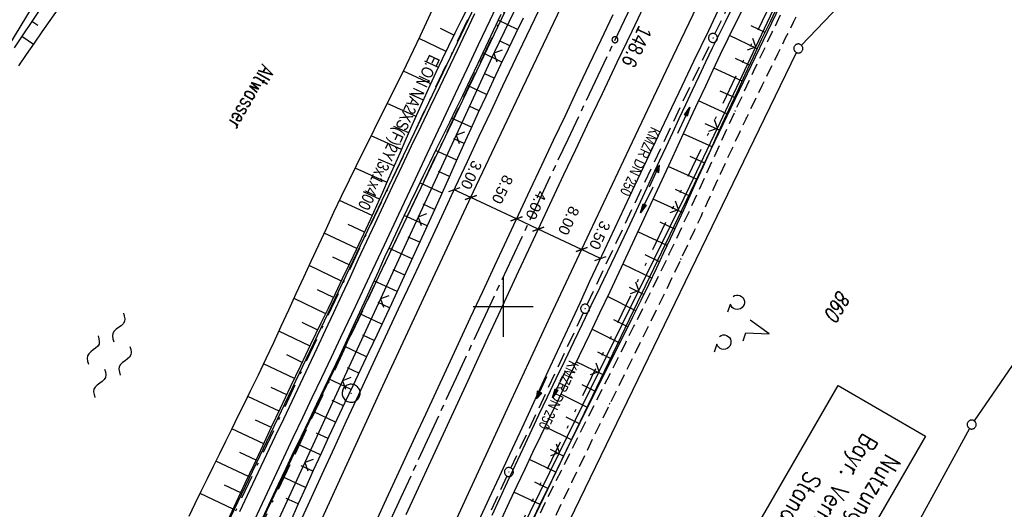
# Model space of a CAD drawing. Extents: x 512293 to 513004, y 476235 to 477180.
# Tile 3 of 25: x 512419 to 512583, y 476366 to 476448. Entities that reach past the tile are written whole.
import ezdxf
from ezdxf.enums import TextEntityAlignment as Align

# ---------------------------------------------------------------- set-up
doc = ezdxf.new("R2010")
doc.units = 0
doc.header["$LTSCALE"] = 10
doc.header["$MEASUREMENT"] = 0
for name, pattern in [('ACAD_ISO16W100', [73, 15, -6.5, 15, -6.5, 15, -7, 1, -7]), ('ACHSE', [5.5, 4, -0.5, 0.5, -0.5]), ('AUSGEZOGEN', [0]), ('LT00', [0]), ('LT08', [0.42, 0.2, -0.1, 0.02, -0.1]), ('LT09', [0.54, 0.2, -0.1, 0.02, -0.1, 0.02, -0.1]), ('LT11', [0.3, 0.2, -0.1]), ('STRICHLINIE2', [0.375, 0.25, -0.125])]:
    doc.linetypes.add(name, pattern=pattern)
doc.layers.get('0').update_dxf_attribs({"linetype": 'LT00'})
for name, color, linetype in [('--WASSER_NUTZUNG', 180, 'Continuous'), ('-AX-020', 250, 'ACHSE'), ('-Halt-Pfeil', 4, 'LT00'), ('-Haltung', 182, 'STRICHLINIE2'), ('-Haltungsbeschriftung', 182, 'LT00'), ('-ST-20-1', 250, 'LT00'), ('BAB-KABEL', 220, 'ACAD_ISO16W100'), ('BEMAßUNG', 255, 'Continuous'), ('DFK_AB_L', 21, 'LT00'), ('DFK_BES-NAME', 255, 'LT00'), ('DFK_FLUR_NR', 250, 'LT00'), ('DFK_GZPKT', 250, 'LT00'), ('DFK_KATASTER', 250, 'LT00'), ('DFK_NUTZUNG', 250, 'LT00'), ('DFK_STAND', 22, 'LT00'), ('GEMARKUNGSGRENZE', 3, 'LT09'), ('PFEIL', 140, 'AUSGEZOGEN'), ('STROM_TEXT', 80, 'Continuous'), ('STROM_UNTER', 80, 'LT08'), ('V88_AFBR_BAB', 250, 'LT00'), ('V88_BOESCH', 250, 'LT00'), ('V88_BOSCHUNG', 250, 'LT00'), ('V88_FELDWEG', 250, 'LT11'), ('V88_GRABEN', 250, 'LT00'), ('V88_KA_PRUF', 182, 'LT00'), ('V88_LD_MARK', 250, 'LT00'), ('V88_PKT_AU', 211, 'LT00'), ('V88_RASTER', 250, 'LT00'), ('V88_ZAUN', 40, 'LT00')]:
    doc.layers.add(name, color=color, linetype=linetype)
doc.styles.add('Arial', font='ARIAL.TTF')
doc.styles.add('Beschrift', font='ARIAL.TTF')
doc.styles.add('Haltungsbeschriftung', font='ARIAL.TTF', dxfattribs={"width": 0.75})
doc.styles.get("Standard").update_dxf_attribs({"font": 'romans.shx'})
doc.styles.add('Versorgungsltg', font='ARIAL.TTF', dxfattribs={"width": 0.8, "height": 2})

# ---------------------------------------------------------------- blocks, each defined once
blk = doc.blocks.new('SYMB7010')
at = {"color": 0, "linetype": 'ByBlock'}
for points in [[(-0.031408, 0.499213), (-0.093728, 0.49134), (-0.15457, 0.475719), (-0.212975, 0.452595), (-0.268021, 0.422333), (-0.31884, 0.385411), (-0.36463, 0.342411), (-0.40467, 0.29401), (-0.438329, 0.240973), (-0.465074, 0.184136), (-0.484486, 0.124395), (-0.496256, 0.062692), (-0.5002, 0)], [(-0.5002, 0), (-0.496256, -0.062692), (-0.484486, -0.124395), (-0.465075, -0.184136), (-0.438329, -0.240973), (-0.404671, -0.29401), (-0.36463, -0.342411), (-0.31884, -0.385411), (-0.268021, -0.422333), (-0.212975, -0.452595), (-0.154571, -0.475719), (-0.093728, -0.49134), (-0.031408, -0.499213), (0.031408, -0.499213)], [(0.5002, 0), (0.496256, 0.062692), (0.484485, 0.124395), (0.465074, 0.184136), (0.438329, 0.240973), (0.40467, 0.29401), (0.36463, 0.342411), (0.31884, 0.385411), (0.268021, 0.422333), (0.212975, 0.452595), (0.15457, 0.475719), (0.093728, 0.49134), (0.031408, 0.499213), (-0.031408, 0.499213)], [(0.031408, -0.499213), (0.093728, -0.491341), (0.15457, -0.475719), (0.212975, -0.452595), (0.268021, -0.422333), (0.31884, -0.385411), (0.36463, -0.342411), (0.404671, -0.294011), (0.438329, -0.240974), (0.465075, -0.184136), (0.484486, -0.124395), (0.496256, -0.062692), (0.500201, 0)]]:
    blk.add_lwpolyline(points, dxfattribs=at)
blk = doc.blocks.new('SYMB7250')
at = {"color": 0, "linetype": 'ByBlock'}
for points in [[(-0.25, 0.28), (-0.208333, 0.308889), (-0.166667, 0.331111), (-0.125, 0.34), (-0.083333, 0.331111), (-0.041667, 0.308889), (0, 0.28)], [(0, 0.28), (0.041667, 0.251111), (0.083333, 0.228889), (0.125, 0.22), (0.166667, 0.228889), (0.208333, 0.251111), (0.25, 0.28)], [(-0.74, 0), (-0.698333, 0.028889), (-0.656667, 0.051111), (-0.615, 0.06), (-0.573333, 0.051111), (-0.531667, 0.028889), (-0.49, 0)], [(-0.49, 0), (-0.448333, -0.028889), (-0.406667, -0.051111), (-0.365, -0.06), (-0.323333, -0.051111), (-0.281667, -0.028889), (-0.24, 0)], [(0.24, 0), (0.281667, 0.028889), (0.323333, 0.051111), (0.365, 0.06), (0.406667, 0.051111), (0.448333, 0.028889), (0.49, 0)], [(0.49, 0), (0.531667, -0.028889), (0.573333, -0.051111), (0.615, -0.06), (0.656667, -0.051111), (0.698333, -0.028889), (0.74, 0)], [(-0.25, -0.28), (-0.208333, -0.251111), (-0.166667, -0.228889), (-0.125, -0.22), (-0.083333, -0.228889), (-0.041667, -0.251111), (0, -0.28)], [(0, -0.28), (0.041667, -0.308889), (0.083333, -0.331111), (0.125, -0.34), (0.166667, -0.331111), (0.208333, -0.308889), (0.25, -0.28)]]:
    blk.add_lwpolyline(points, dxfattribs=at)
blk = doc.blocks.new('SYMB0002')
at = {"color": 0, "linetype": 'ByBlock'}
for points in [[(-0.031395, 0.499013), (-0.093691, 0.491144), (-0.154509, 0.475528), (-0.21289, 0.452414), (-0.267913, 0.422164), (-0.318712, 0.385257), (-0.364484, 0.342274), (-0.404509, 0.293893), (-0.438154, 0.240877), (-0.464888, 0.184062), (-0.484292, 0.124345), (-0.496058, 0.062667), (-0.5, 0)], [(-0.5, 0), (-0.496058, -0.062667), (-0.484292, -0.124345), (-0.464888, -0.184062), (-0.438154, -0.240877), (-0.404509, -0.293893), (-0.364485, -0.342274), (-0.318712, -0.385257), (-0.267914, -0.422164), (-0.21289, -0.452414), (-0.154509, -0.475529), (-0.093691, -0.491144), (-0.031395, -0.499014), (0.031395, -0.499014)], [(0.5, 0), (0.496057, 0.062667), (0.484292, 0.124345), (0.464888, 0.184062), (0.438153, 0.240877), (0.404509, 0.293893), (0.364484, 0.342274), (0.318712, 0.385257), (0.267913, 0.422164), (0.21289, 0.452414), (0.154509, 0.475528), (0.093691, 0.491144), (0.031395, 0.499013), (-0.031395, 0.499013)], [(0.031395, -0.499014), (0.093691, -0.491144), (0.154509, -0.475529), (0.21289, -0.452414), (0.267914, -0.422164), (0.318712, -0.385257), (0.364485, -0.342274), (0.404509, -0.293893), (0.438154, -0.240877), (0.464889, -0.184062), (0.484292, -0.124345), (0.496058, -0.062667), (0.5, 0)]]:
    blk.add_lwpolyline(points, dxfattribs=at)
blk = doc.blocks.new('SYMB0011')
at = {"color": 0, "linetype": 'ByBlock'}
for p, q in [((0.5, 0), (-0.5, 0)), ((0, 0.5), (0, -0.5))]:
    blk.add_line(p, q, dxfattribs=at)
blk = doc.blocks.new('SYMB0003')
at = {"color": 0, "linetype": 'ByBlock'}
for p, q in [((-0.015712, 0), (0.010166, 0.012015)), ((0, -0.021257), (-0.015712, 0)), ((0.010166, 0.012015), (0, -0.021257))]:
    blk.add_line(p, q, dxfattribs=at)
for points in [[(-0.031395, 0.499013), (-0.093691, 0.491144), (-0.154509, 0.475528), (-0.21289, 0.452414), (-0.267913, 0.422164), (-0.318712, 0.385257), (-0.364484, 0.342274), (-0.404509, 0.293893), (-0.438154, 0.240877), (-0.464888, 0.184062), (-0.484292, 0.124345), (-0.496058, 0.062667), (-0.5, 0)], [(-0.5, 0), (-0.496058, -0.062667), (-0.484292, -0.124345), (-0.464888, -0.184062), (-0.438154, -0.240877), (-0.404509, -0.293893), (-0.364485, -0.342274), (-0.318712, -0.385257), (-0.267914, -0.422164), (-0.21289, -0.452414), (-0.154509, -0.475529), (-0.093691, -0.491144), (-0.031395, -0.499014), (0.031395, -0.499014)], [(0.5, 0), (0.496057, 0.062667), (0.484292, 0.124345), (0.464888, 0.184062), (0.438153, 0.240877), (0.404509, 0.293893), (0.364484, 0.342274), (0.318712, 0.385257), (0.267913, 0.422164), (0.21289, 0.452414), (0.154509, 0.475528), (0.093691, 0.491144), (0.031395, 0.499013), (-0.031395, 0.499013)], [(0.031395, -0.499014), (0.093691, -0.491144), (0.154509, -0.475529), (0.21289, -0.452414), (0.267914, -0.422164), (0.318712, -0.385257), (0.364485, -0.342274), (0.404509, -0.293893), (0.438154, -0.240877), (0.464889, -0.184062), (0.484292, -0.124345), (0.496058, -0.062667), (0.5, 0)]]:
    blk.add_lwpolyline(points, dxfattribs=at)
blk = doc.blocks.new('SYMB0024')
at = {"color": 0, "linetype": 'ByBlock'}
for p, q in [((-0.5, 0.5), (0, 0)), ((0, 0), (0.5, 0.5))]:
    blk.add_line(p, q, dxfattribs=at)
blk = doc.blocks.new('_Oblique')
at = {"color": 0, "linetype": 'ByBlock', "lineweight": -2}
blk.add_line((-0.5, -0.5), (0.5, 0.5), dxfattribs=at)
blk = doc.blocks.new('Pfreil3')
at = {"layer": 'PFEIL'}
blk.add_hatch(color=256, dxfattribs=at).paths.add_polyline_path([(-1.55, 0.27), (-1.55, -0.27), (0, 0)])
for p, q in [((-1.55, 0), (-4.83, 0)), ((-1.55, -0.27), (-1.55, 0.27)), ((-1.55, 0.27), (0, 0)), ((0, 0), (-1.55, -0.27))]:
    blk.add_line(p, q, dxfattribs=at)
blk = doc.blocks.new('SYMB7201')
at = {"color": 0, "linetype": 'ByBlock'}
for p, q in [((0, 0.385), (-0.11, 0.015)), ((-0.255, -0.385), (-0.115, -0.385)), ((0.445, -0.385), (0.585, -0.385))]:
    blk.add_line(p, q, dxfattribs=at)
for points in [[(0.25, 0.015), (0.11, 0.015), (0, 0.385)], [(-0.393816, -0.383308), (-0.416239, -0.362945), (-0.432849, -0.337617), (-0.442589, -0.308936), (-0.444836, -0.27873), (-0.439449, -0.248923), (-0.426769, -0.221415), (-0.407606, -0.197958), (-0.38318, -0.180047), (-0.355047, -0.168823), (-0.325, -0.165), (-0.294953, -0.168823), (-0.26682, -0.180047), (-0.242394, -0.197959), (-0.223231, -0.221415), (-0.210551, -0.248923), (-0.205164, -0.27873), (-0.207411, -0.308936), (-0.21715, -0.337617), (-0.233761, -0.362945), (-0.256184, -0.383308)], [(0.306185, -0.383308), (0.283761, -0.362945), (0.267151, -0.337617), (0.257411, -0.308936), (0.255164, -0.27873), (0.260552, -0.248923), (0.273231, -0.221415), (0.292394, -0.197958), (0.31682, -0.180047), (0.344953, -0.168823), (0.375, -0.165), (0.405047, -0.168823), (0.43318, -0.180047), (0.457606, -0.197959), (0.476769, -0.221415), (0.489449, -0.248923), (0.494836, -0.27873), (0.492589, -0.308936), (0.48285, -0.337617), (0.466239, -0.362945), (0.443816, -0.383308)]]:
    blk.add_lwpolyline(points, dxfattribs=at)
blk = doc.blocks.new('SYMB0070')
at = {"color": 0, "linetype": 'ByBlock'}
for p, q in [((-0.5, 0), (0.2, 0)), ((0.5, 0), (0.2, 0.1)), ((0.2, 0.1), (0.2, 0)), ((0.468, 0), (0.21, 0.086)), ((0.21, 0.086), (0.21, -0.086)), ((0.21, -0.086), (0.468, 0)), ((0.22, -0.072), (0.437, 0)), ((0.23, -0.058), (0.405, 0)), ((0.24, -0.045), (0.374, 0)), ((0.342, 0), (0.25, 0.031)), ((0.25, 0.031), (0.25, -0.031)), ((0.25, -0.031), (0.342, 0)), ((0.26, -0.017), (0.31, 0)), ((0.27, -0.003), (0.279, 0))]:
    blk.add_line(p, q, dxfattribs=at)
for points in [[(0.2, 0), (0.2, -0.1), (0.5, 0)], [(0.437, 0), (0.22, 0.072), (0.22, -0.072)], [(0.405, 0), (0.23, 0.058), (0.23, -0.058)], [(0.374, 0), (0.24, 0.045), (0.24, -0.045)], [(0.31, 0), (0.26, 0.017), (0.26, -0.017)], [(0.279, 0), (0.27, 0.003), (0.27, -0.003)]]:
    blk.add_lwpolyline(points, dxfattribs=at)

msp = doc.modelspace()

# ---------------------------------------------------------------- linework, layer by layer
at = {"layer": '-AX-020', "ltscale": 0.2, "flags": 128}
msp.add_lwpolyline([(512885.85, 477104.51), (512876.28, 477089.44), (512864.58, 477070.92), (512852.94, 477052.36), (512841.35, 477033.77), (512829.82, 477015.15), (512818.35, 476996.49), (512806.94, 476977.79), (512795.6, 476959.05), (512789.64, 476949.14), (512778.41, 476930.34), (512767.24, 476911.5), (512756.13, 476892.61), (512745.1, 476873.69), (512734.14, 476854.72), (512723.25, 476835.72), (512712.42, 476816.68), (512701.67, 476797.59), (512690.98, 476778.47), (512680.37, 476759.31), (512669.82, 476740.11), (512659.35, 476720.87), (512648.95, 476701.6), (512638.61, 476682.28), (512628.35, 476662.93), (512618.16, 476643.54), (512608.04, 476624.11), (512597.99, 476604.65), (512588.01, 476585.15), (512578.1, 476565.61), (512568.26, 476546.04), (512558.5, 476526.43), (512548.8, 476506.79), (512539.18, 476487.11), (512529.63, 476467.4), (512520.15, 476447.65), (512510.75, 476427.87), (512501.42, 476408.05), (512492.16, 476388.2), (512482.97, 476368.31), (512473.85, 476348.4), (512464.81, 476328.44), (512455.84, 476308.46), (512447.42, 476289.52)], dxfattribs=at)
at = {"layer": '-Haltung'}
for p, q in [((512535.27, 476445.41), (512556.11, 476488.54)), ((512513.97, 476400.39), (512534.62, 476444.06)), ((512513.33, 476399.03), (512501.27, 476373.22)), ((512500.63, 476371.86), (512488.74, 476346.09))]:
    msp.add_line(p, q, dxfattribs=at)
at = {"layer": 'BAB-KABEL', "ltscale": 0.03, "flags": 128}
msp.add_lwpolyline([(512866.07, 477115.94), (512858.34, 477103.22), (512837.39, 477068.95), (512811.45, 477026.06), (512784.2, 476983.9), (512756.65, 476941.56), (512731.12, 476898.63), (512706.39, 476854.96), (512681.95, 476811.1), (512658.87, 476770.39), (512633.74, 476723.05), (512609.82, 476678.97), (512586.03, 476634.72), (512574.46, 476609.04), (512565.77, 476584.24), (512545.21, 476542.92), (512523.45, 476497.74), (512501.77, 476452.47), (512480.25, 476407.17), (512458.85, 476361.79), (512438.56, 476315.94), (512431.02, 476299)], dxfattribs=at)
at = {"layer": 'BEMAßUNG'}
for p, q in [((512494.62, 476418.2), (512491.85, 476419.5)), ((512502.21, 476414.64), (512494.62, 476418.2)), ((512505.85, 476412.94), (512502.21, 476414.64)), ((512513.06, 476409.56), (512505.85, 476412.94)), ((512516.21, 476408.08), (512513.06, 476409.56))]:
    msp.add_line(p, q, dxfattribs=at)
at = {"layer": 'DFK_AB_L'}
for p, q in [((512457.77, 476360.02), (512566.35, 476587.41)), ((512547.91, 476453.99), (512494.27, 476342.31))]:
    msp.add_line(p, q, dxfattribs=at)
at = {"layer": 'DFK_KATASTER'}
for p, q in [((512562.51, 476590.59), (512453.29, 476362.28)), ((512403.59, 476420.31), (512466.26, 476523.12)), ((512549.67, 476443.53), (512581.94, 476477.21)), ((512499.49, 476340.64), (512548.82, 476442.32)), ((512615.59, 476435.25), (512578.43, 476381.06)), ((512577.65, 476379.78), (512568.44, 476362.92))]:
    msp.add_line(p, q, dxfattribs=at)
at = {"layer": 'DFK_STAND'}
msp.add_lwpolyline([(512570.34, 476378.5), (512541.81, 476329.15), (512527.26, 476337.57), (512555.78, 476386.91)], close=True, dxfattribs=at)
at = {"layer": 'GEMARKUNGSGRENZE', "ltscale": 2.5, "flags": 128}
msp.add_lwpolyline([(512662.88, 477019.06), (512665.36, 477019.76), (512738.72, 477049.3), (512738.99, 477019.09), (512739.25, 476992.81), (512744.89, 476991.76), (512768.61, 476987.28), (512769.09, 476987.32), (512777.28, 476981.67), (512787, 476972.86), (512793.07, 476957.98), (512807.53, 476945.1), (512822.53, 476938.93), (512824.4, 476934.3), (512796.55, 476911.86), (512790.14, 476900.65), (512672.43, 476693.04), (512634.03, 476627.67), (512582.48, 476535.09), (512548.41, 476458.95), (512546.86, 476455.29), (512492.58, 476342.25), (512465.66, 476278.97)], dxfattribs=at)
at = {"layer": 'STROM_UNTER', "ltscale": 2, "flags": 128}
msp.add_lwpolyline([(512436.51, 476627.45), (512437.57, 476627.07), (512462.36, 476621.64), (512488.4, 476620.06), (512514.96, 476619.69), (512531.49, 476614.93), (512555.83, 476596.38), (512560.2, 476594.1), (512561.73, 476591.71), (512561.73, 476589.65), (512557.8, 476581.04), (512551.5, 476566.63), (512527.76, 476517.36), (512511.67, 476485.04), (512454.05, 476363.14), (512441.89, 476337.52), (512425.95, 476301.93)], dxfattribs=at)
at = {"layer": 'V88_AFBR_BAB'}
for points in [[(512458.66, 476364.62), (512460.35, 476368.28), (512461.91, 476371.62), (512463.48, 476374.96), (512465.05, 476378.3), (512466.63, 476381.63), (512468.22, 476384.96), (512469.8, 476388.29), (512471.39, 476391.62), (512472.97, 476394.95), (512475.4, 476400.07), (512477.82, 476405.19), (512480.24, 476410.32), (512482.65, 476415.45), (512485.01, 476420.46), (512487.37, 476425.48), (512489.73, 476430.5), (512492.09, 476435.52), (512493.99, 476439.58), (512495.9, 476443.64), (512497.81, 476447.7), (512499.73, 476451.75)], [(512483.84, 476365.47), (512485.56, 476369.19), (512487.28, 476372.91), (512489, 476376.62), (512490.72, 476380.34), (512492.45, 476384.05), (512494.17, 476387.77), (512495.85, 476391.4), (512497.53, 476395.03), (512499.21, 476398.66), (512500.89, 476402.28), (512502.57, 476405.91), (512504.26, 476409.54), (512506.21, 476413.7), (512508.17, 476417.86), (512510.13, 476422.02), (512512.09, 476426.17), (512514.06, 476430.33), (512516.53, 476435.52), (512519, 476440.7), (512521.47, 476445.89), (512523.95, 476451.07)], [(512465.21, 476362.02), (512467.53, 476367.1), (512469.86, 476372.17), (512471.9, 476376.6), (512473.94, 476381.03), (512475.99, 476385.45), (512478.04, 476389.88), (512480.1, 476394.3), (512482.6, 476399.67), (512485.1, 476405.04), (512487.61, 476410.41), (512490.11, 476415.78), (512492.08, 476419.99), (512494.05, 476424.19), (512496.01, 476428.39), (512497.99, 476432.59), (512499.96, 476436.79), (512503.26, 476443.75), (512506.58, 476450.71)], [(512536.16, 476450.09), (512534.17, 476445.94), (512531.71, 476440.81), (512529.26, 476435.68), (512526.82, 476430.55), (512524.38, 476425.42), (512521.87, 476420.12), (512519.37, 476414.82), (512516.88, 476409.52), (512514.4, 476404.21), (512512.74, 476400.65), (512511.09, 476397.09), (512509.43, 476393.53), (512507.78, 476389.96), (512506.13, 476386.4), (512504.48, 476382.83), (512502.76, 476379.14), (512501.05, 476375.45), (512499.33, 476371.76), (512497.62, 476368.06), (512495.91, 476364.37)], [(512495.25, 476448.74), (512492.34, 476442.67), (512489.43, 476436.6), (512487.85, 476433.31), (512486.27, 476430.01), (512484.7, 476426.72), (512483.13, 476423.42), (512481.57, 476420.12), (512480.02, 476416.82), (512478.63, 476413.85), (512477.26, 476410.89), (512475.88, 476407.92), (512474.51, 476404.95), (512473.14, 476401.99), (512471.76, 476399.02), (512470.38, 476396.06), (512468.99, 476393.11), (512467.6, 476390.17), (512466.2, 476387.23), (512464.8, 476384.29), (512463.4, 476381.35), (512462, 476378.42), (512460.6, 476375.48), (512459.2, 476372.54), (512457.81, 476369.59), (512456.1, 476365.91)], [(512518.26, 476448.57), (512516.27, 476444.38), (512514.28, 476440.19), (512512.29, 476436), (512510.31, 476431.81), (512508.35, 476427.68), (512506.4, 476423.54), (512504.45, 476419.41), (512502.51, 476415.27), (512500.57, 476411.13), (512498.55, 476406.82), (512496.54, 476402.5), (512494.53, 476398.19), (512492.52, 476393.87), (512490.52, 476389.55), (512488.79, 476385.84), (512487.07, 476382.13), (512485.34, 476378.43), (512483.63, 476374.72), (512481.91, 476371), (512480.2, 476367.29), (512478.54, 476363.64)]]:
    msp.add_lwpolyline(points, dxfattribs=at)
at = {"layer": 'V88_BOESCH'}
for points in [[(512422.97, 476449.66), (512421.5, 476447.48), (512420.03, 476445.29), (512418.57, 476443.1)], [(512425.87, 476449.52), (512424.54, 476447.64), (512423.21, 476445.76), (512421.9, 476443.88), (512420.59, 476441.98), (512419.31, 476440.08)], [(512447.73, 476365.18), (512448.72, 476367.28), (512449.73, 476369.37), (512450.75, 476371.46), (512451.77, 476373.54), (512452.8, 476375.62), (512453.83, 476377.7), (512454.87, 476379.78), (512455.9, 476381.86), (512456.92, 476383.94), (512457.94, 476386.03), (512459.24, 476388.71), (512460.52, 476391.41), (512461.79, 476394.11), (512463.05, 476396.81), (512464.3, 476399.51), (512465.55, 476402.22), (512466.8, 476404.93), (512468.04, 476407.64), (512469.3, 476410.34), (512470.56, 476413.05), (512471.82, 476415.74), (512473.1, 476418.44), (512474.4, 476421.12), (512475.57, 476423.53), (512476.76, 476425.93), (512477.95, 476428.32), (512479.15, 476430.72), (512480.34, 476433.11), (512481.54, 476435.5), (512482.73, 476437.9), (512483.91, 476440.3), (512485.07, 476442.71), (512486.22, 476445.13), (512487.24, 476447.31), (512488.25, 476449.49)], [(512454.15, 476364.47), (512455.61, 476367.58), (512457.07, 476370.7), (512458.53, 476373.81), (512459.99, 476376.92), (512461.45, 476380.04), (512462.92, 476383.15), (512464.6, 476386.7), (512466.3, 476390.25), (512468, 476393.79), (512469.71, 476397.33), (512470.9, 476399.8), (512472.09, 476402.26), (512473.27, 476404.73), (512474.46, 476407.2), (512475.63, 476409.67), (512476.79, 476412.15), (512477.94, 476414.63), (512478.94, 476416.85), (512479.94, 476419.07), (512480.93, 476421.3), (512481.91, 476423.52), (512482.89, 476425.75), (512483.87, 476427.98), (512484.85, 476430.21), (512485.84, 476432.43), (512486.84, 476434.65), (512487.85, 476436.87), (512488.87, 476439.08), (512489.91, 476441.28), (512490.95, 476443.43), (512492.01, 476445.58), (512493.07, 476447.72), (512494.15, 476449.86)], [(512504.2, 476363.11), (512506.07, 476366.98), (512508.31, 476371.6), (512510.56, 476376.2), (512512.84, 476380.8), (512515.12, 476385.39), (512516.43, 476388.01), (512517.74, 476390.63), (512519.06, 476393.25), (512520.37, 476395.87), (512521.67, 476398.49), (512522.96, 476401.12), (512524.25, 476403.75), (512525.52, 476406.39), (512526.77, 476409.03), (512527.88, 476411.4), (512528.97, 476413.77), (512530.06, 476416.14), (512531.13, 476418.52), (512532.21, 476420.9), (512533.28, 476423.28), (512534.35, 476425.66), (512535.42, 476428.05), (512536.49, 476430.42), (512537.58, 476432.8), (512538.94, 476435.75), (512540.31, 476438.69), (512541.7, 476441.63), (512543.09, 476444.57), (512544.49, 476447.5), (512545.9, 476450.43)], [(512499.6, 476448.62), (512498.34, 476445.91), (512497.07, 476443.21), (512495.79, 476440.51), (512494.51, 476437.81), (512493.21, 476435.11), (512492.13, 476432.89), (512491.05, 476430.67), (512489.95, 476428.45), (512488.86, 476426.23), (512487.77, 476424.01), (512486.68, 476421.79), (512485.6, 476419.57), (512484.52, 476417.34), (512483.46, 476415.11), (512482.39, 476412.83), (512481.33, 476410.55), (512480.27, 476408.26), (512479.23, 476405.96), (512478.18, 476403.67), (512477.14, 476401.37), (512476.09, 476399.08), (512475.04, 476396.79), (512473.99, 476394.5), (512472.73, 476391.82), (512471.47, 476389.14), (512470.19, 476386.47), (512468.91, 476383.8), (512467.63, 476381.13), (512466.35, 476378.46), (512465.06, 476375.79), (512463.79, 476373.12), (512462.52, 476370.44), (512461.26, 476367.76), (512459.91, 476364.86)], [(512503.32, 476448.03), (512502.07, 476445.45), (512500.82, 476442.87), (512499.58, 476440.28), (512498.35, 476437.69), (512497.1, 476435.02), (512495.86, 476432.33), (512494.64, 476429.64), (512493.42, 476426.95), (512492.2, 476424.26), (512490.99, 476421.56), (512489.78, 476418.87), (512488.57, 476416.17), (512486.2, 476410.95), (512483.81, 476405.73), (512481.4, 476400.53), (512478.97, 476395.33), (512477.64, 476392.52), (512476.31, 476389.71), (512474.98, 476386.9), (512473.65, 476384.09), (512472.32, 476381.27), (512471, 476378.46), (512469.69, 476375.64), (512468.39, 476372.81), (512467.12, 476370.03), (512465.86, 476367.24), (512464.62, 476364.44)]]:
    msp.add_lwpolyline(points, dxfattribs=at)
at = {"layer": 'V88_BOSCHUNG'}
for p, q in [((512502.4, 476446.13), (512499.18, 476447.71)), ((512421.53, 476447.52), (512422.52, 476446.85)), ((512491.81, 476445.18), (512489.55, 476446.29)), ((512543.6, 476445.64), (512541.31, 476446.74)), ((512419.85, 476445.03), (512421.8, 476443.73)), ((512490.5, 476442.5), (512486, 476444.66)), ((512542.32, 476442.94), (512537.69, 476445.14)), ((512501.09, 476443.44), (512499.5, 476444.21)), ((512499.8, 476440.74), (512496.62, 476442.26)), ((512541.04, 476440.24), (512538.71, 476441.34)), ((512489.22, 476439.81), (512486.96, 476440.88)), ((512539.77, 476437.53), (512535.08, 476439.72)), ((512487.96, 476437.11), (512483.38, 476439.23)), ((512498.52, 476438.04), (512496.93, 476438.79)), ((512497.25, 476435.33), (512494.04, 476436.83)), ((512486.72, 476434.4), (512484.38, 476435.46)), ((512538.51, 476434.82), (512536.15, 476435.91)), ((512485.5, 476431.67), (512480.7, 476433.82)), ((512495.99, 476432.61), (512494.36, 476433.37)), ((512537.26, 476432.11), (512532.52, 476434.27)), ((512494.75, 476429.89), (512491.41, 476431.41)), ((512484.29, 476428.94), (512481.82, 476430.03)), ((512536.02, 476429.38), (512533.64, 476430.46)), ((512483.08, 476426.19), (512478.01, 476428.44)), ((512493.51, 476427.16), (512491.8, 476427.94)), ((512534.79, 476426.65), (512530, 476428.81)), ((512492.28, 476424.43), (512488.76, 476426.03)), ((512533.56, 476423.91), (512531.15, 476425)), ((512480.66, 476420.69), (512475.35, 476423.07)), ((512481.87, 476423.45), (512479.27, 476424.6)), ((512532.33, 476421.18), (512527.49, 476423.36)), ((512491.05, 476421.69), (512489.24, 476422.51)), ((512489.82, 476418.95), (512486.12, 476420.64)), ((512479.43, 476417.94), (512476.74, 476419.16)), ((512531.1, 476418.44), (512528.67, 476419.54)), ((512478.19, 476415.2), (512472.74, 476417.68)), ((512488.59, 476416.22), (512486.7, 476417.08)), ((512529.86, 476415.7), (512524.98, 476417.92)), ((512487.35, 476413.49), (512483.52, 476415.23)), ((512476.93, 476412.45), (512474.2, 476413.72)), ((512528.6, 476412.96), (512526.16, 476414.09)), ((512475.65, 476409.73), (512470.2, 476412.28)), ((512486.11, 476410.75), (512484.17, 476411.63)), ((512527.33, 476410.22), (512522.45, 476412.51)), ((512474.36, 476407), (512471.65, 476408.29)), ((512484.86, 476408.03), (512480.98, 476409.79)), ((512526.05, 476407.5), (512523.62, 476408.65)), ((512473.06, 476404.28), (512467.69, 476406.87)), ((512524.74, 476404.77), (512519.91, 476407.11)), ((512483.61, 476405.3), (512481.67, 476406.18)), ((512482.35, 476402.57), (512478.49, 476404.34)), ((512471.75, 476401.57), (512469.09, 476402.86)), ((512522.1, 476399.36), (512517.36, 476401.71)), ((512523.43, 476402.07), (512521.03, 476403.24)), ((512470.45, 476398.87), (512465.18, 476401.43)), ((512481.08, 476399.84), (512479.17, 476400.73)), ((512479.8, 476397.11), (512476.01, 476398.9)), ((512469.14, 476396.16), (512466.53, 476397.43)), ((512520.77, 476396.68), (512518.42, 476397.84)), ((512467.85, 476393.47), (512462.66, 476395.97)), ((512478.53, 476394.4), (512476.64, 476395.29)), ((512519.43, 476393.99), (512514.77, 476396.29)), ((512466.55, 476390.78), (512463.97, 476392.01)), ((512477.25, 476391.69), (512473.5, 476393.45)), ((512518.09, 476391.31), (512515.78, 476392.45)), ((512465.26, 476388.08), (512460.1, 476390.52)), ((512516.74, 476388.63), (512512.18, 476390.88)), ((512475.96, 476388.97), (512474.09, 476389.86)), ((512474.68, 476386.26), (512470.94, 476388.03)), ((512515.4, 476385.94), (512513.14, 476387.06)), ((512463.97, 476385.37), (512461.39, 476386.59)), ((512514.06, 476383.26), (512509.58, 476385.47)), ((512462.69, 476382.66), (512457.5, 476385.11)), ((512473.39, 476383.55), (512471.52, 476384.44)), ((512472.11, 476380.84), (512468.34, 476382.61)), ((512461.41, 476379.95), (512458.79, 476381.18)), ((512512.72, 476380.57), (512510.5, 476381.67)), ((512460.13, 476377.23), (512454.84, 476379.73)), ((512470.85, 476378.13), (512468.94, 476379.02)), ((512511.39, 476377.88), (512506.98, 476380.06)), ((512469.58, 476375.42), (512465.74, 476377.19)), ((512458.86, 476374.51), (512456.18, 476375.78)), ((512510.07, 476375.19), (512507.88, 476376.28)), ((512457.59, 476371.8), (512452.17, 476374.36)), ((512508.75, 476372.51), (512504.38, 476374.65)), ((512468.33, 476372.7), (512466.38, 476373.59)), ((512467.09, 476369.97), (512463.15, 476371.77)), ((512507.44, 476369.82), (512505.26, 476370.87)), ((512455.04, 476366.37), (512449.54, 476368.97)), ((512456.32, 476369.08), (512453.58, 476370.37)), ((512506.14, 476367.13), (512501.79, 476369.21)), ((512465.87, 476367.24), (512463.86, 476368.14))]:
    msp.add_line(p, q, dxfattribs=at)
at = {"layer": 'V88_FELDWEG', "flags": 128}
for points in [[(512467.57, 476277.87), (512467.75, 476278.26), (512468.77, 476280.55), (512469.78, 476282.84), (512470.88, 476285.34), (512471.96, 476287.84), (512473.03, 476290.35), (512474.1, 476292.86), (512475.16, 476295.38), (512476.21, 476297.89), (512477.27, 476300.41), (512478.33, 476302.92), (512479.4, 476305.43), (512480.47, 476307.94), (512481.66, 476310.68), (512482.85, 476313.42), (512484.05, 476316.15), (512485.26, 476318.89), (512486.47, 476321.62), (512487.68, 476324.35), (512488.89, 476327.08), (512490.1, 476329.81), (512491.3, 476332.54), (512492.49, 476335.28), (512493.46, 476337.54), (512494.44, 476339.8), (512495.41, 476342.06), (512496.38, 476344.31), (512497.35, 476346.57), (512498.34, 476348.83), (512499.33, 476351.08), (512500.33, 476353.32), (512501.34, 476355.56), (512502.37, 476357.77), (512503.41, 476359.98), (512504.46, 476362.18), (512505.52, 476364.37), (512506.59, 476366.57), (512508.11, 476369.64), (512509.64, 476372.71), (512511.17, 476375.78), (512512.72, 476378.84), (512514.27, 476381.9), (512515.82, 476384.96), (512517.31, 476387.91), (512518.81, 476390.87), (512520.3, 476393.82), (512521.78, 476396.78), (512523.25, 476399.75), (512524.71, 476402.72), (512526.16, 476405.7), (512527.59, 476408.68), (512528.85, 476411.33), (512530.09, 476413.98), (512531.32, 476416.63), (512532.54, 476419.29), (512533.76, 476421.95), (512534.98, 476424.61), (512536.2, 476427.28), (512537.42, 476429.94), (512538.64, 476432.59), (512541.7, 476439.15), (512544.8, 476445.69), (512547.95, 476452.21), (512551.14, 476458.71), (512552.23, 476460.92), (512553.33, 476463.12), (512554.43, 476465.34), (512555.52, 476467.55), (512556.61, 476469.76), (512557.68, 476471.98), (512558.74, 476474.21), (512559.78, 476476.45), (512560.8, 476478.69), (512561.85, 476481.08), (512562.88, 476483.47), (512563.88, 476485.88), (512564.86, 476488.29), (512565.83, 476490.71), (512566.79, 476493.13), (512567.74, 476495.56), (512568.68, 476497.99), (512569.63, 476500.42), (512570.57, 476502.85), (512571.52, 476505.28), (512572.65, 476508.15), (512573.79, 476511.01), (512574.95, 476513.87), (512576.13, 476516.72), (512577.33, 476519.56), (512578.56, 476522.39), (512579.81, 476525.2), (512581.1, 476528), (512582.6, 476531.18), (512584.15, 476534.34), (512585.74, 476537.48), (512587.37, 476540.59), (512589.05, 476543.68), (512589.9, 476545.19), (512590.76, 476546.7), (512591.64, 476548.19), (512592.54, 476549.67), (512593.46, 476551.14), (512594.15, 476552.2), (512594.85, 476553.25), (512595.55, 476554.3), (512596.25, 476555.35), (512596.96, 476556.4), (512597.65, 476557.45), (512598.33, 476558.51), (512599, 476559.58), (512599.97, 476561.2), (512600.89, 476562.84), (512601.78, 476564.51), (512602.63, 476566.2), (512603.44, 476567.9), (512604.05, 476569.23), (512604.64, 476570.57), (512605.23, 476571.92), (512605.8, 476573.27), (512606.38, 476574.62), (512606.95, 476575.97), (512607.52, 476577.31), (512608.11, 476578.66), (512608.7, 476579.99), (512609.32, 476581.32), (512610.09, 476582.94), (512610.89, 476584.54), (512611.72, 476586.13), (512612.56, 476587.71), (512613.41, 476589.28), (512614.28, 476590.85), (512615.16, 476592.41), (512616.04, 476593.97), (512616.92, 476595.54), (512617.8, 476597.1), (512618.67, 476598.67), (512619.53, 476600.24), (512620.37, 476601.82), (512621.31, 476603.64), (512622.24, 476605.47), (512623.14, 476607.31), (512624.04, 476609.15), (512624.92, 476611), (512625.79, 476612.86), (512626.66, 476614.71), (512627.53, 476616.57), (512628.4, 476618.43), (512629.28, 476620.28), (512630.16, 476622.13), (512631.06, 476623.97), (512632.24, 476626.33), (512633.45, 476628.68), (512634.67, 476631.02), (512635.91, 476633.34), (512637.18, 476635.66), (512638.45, 476637.97), (512639.79, 476640.37), (512641.14, 476642.75), (512642.5, 476645.13), (512643.87, 476647.5), (512645.24, 476649.88), (512646.61, 476652.25), (512647.98, 476654.62), (512649.35, 476657), (512650.71, 476659.37), (512652.06, 476661.76), (512653.74, 476664.74), (512655.4, 476667.74), (512657.05, 476670.74), (512658.69, 476673.74), (512660.32, 476676.76), (512661.94, 476679.77), (512663.56, 476682.79), (512665.18, 476685.81)], [(512636.12, 476587.89), (512634.24, 476585.98), (512632.35, 476584.07), (512630.47, 476582.16), (512628.57, 476580.26), (512626.67, 476578.37), (512624.75, 476576.5), (512622.82, 476574.64), (512620.87, 476572.79), (512619.51, 476571.53), (512618.14, 476570.28), (512616.75, 476569.05), (512615.35, 476567.84), (512613.92, 476566.65), (512612.46, 476565.49), (512610.98, 476564.37), (512609.47, 476563.29), (512608.54, 476562.65), (512607.6, 476562.02), (512606.66, 476561.4), (512605.73, 476560.77), (512604.81, 476560.13), (512603.9, 476559.47), (512603.01, 476558.8), (512602.15, 476558.09), (512601.32, 476557.35), (512600.48, 476556.53), (512599.68, 476555.66), (512598.92, 476554.77), (512598.18, 476553.84), (512597.47, 476552.89), (512596.79, 476551.92), (512596.11, 476550.93), (512595.46, 476549.94), (512594.29, 476548.13), (512593.15, 476546.31), (512592.04, 476544.47), (512590.96, 476542.62), (512589.89, 476540.73), (512588.85, 476538.81), (512587.84, 476536.89), (512586.85, 476534.95), (512585.88, 476532.99), (512584.93, 476531.03), (512584, 476529.06), (512583.08, 476527.08), (512581.81, 476524.27), (512580.56, 476521.46), (512579.34, 476518.63), (512578.13, 476515.8), (512576.94, 476512.97), (512575.77, 476510.12), (512574.61, 476507.27), (512573.46, 476504.42), (512572.39, 476501.74), (512571.33, 476499.06), (512570.27, 476496.37), (512569.2, 476493.69), (512568.14, 476491.01), (512567.06, 476488.33), (512565.98, 476485.65), (512564.88, 476482.99), (512563.77, 476480.32), (512562.64, 476477.67), (512561.4, 476474.82), (512560.13, 476471.97), (512558.84, 476469.14), (512557.54, 476466.31), (512556.21, 476463.5), (512554.87, 476460.69), (512553.51, 476457.89), (512552.22, 476455.24), (512550.91, 476452.6), (512549.6, 476449.96), (512548.29, 476447.33), (512546.98, 476444.69), (512545.67, 476442.05), (512544.36, 476439.41), (512543.06, 476436.77), (512541.78, 476434.12), (512540.5, 476431.46), (512539.4, 476429.12), (512538.3, 476426.77), (512537.21, 476424.42), (512536.13, 476422.07), (512535.05, 476419.71), (512533.97, 476417.36), (512532.89, 476415), (512531.8, 476412.65), (512530.7, 476410.3), (512529.6, 476407.96), (512528.31, 476405.27), (512527.01, 476402.59), (512525.7, 476399.91), (512524.37, 476397.24), (512523.05, 476394.57), (512521.72, 476391.9), (512520.39, 476389.23), (512519.07, 476386.56), (512517.75, 476383.89), (512516.47, 476381.28), (512515.19, 476378.66), (512513.93, 476376.04), (512512.66, 476373.42), (512511.4, 476370.8), (512510.13, 476368.18), (512508.87, 476365.56), (512507.77, 476363.31), (512506.68, 476361.06), (512505.59, 476358.81), (512504.51, 476356.55), (512503.43, 476354.3), (512501.12, 476349.4), (512498.86, 476344.47), (512496.64, 476339.53), (512494.47, 476334.57), (512493.31, 476331.85), (512492.16, 476329.12), (512491.01, 476326.39), (512489.88, 476323.66), (512488.74, 476320.93), (512487.61, 476318.19), (512486.48, 476315.46), (512485.34, 476312.73), (512484.2, 476310), (512483.05, 476307.27), (512481.7, 476304.1), (512480.33, 476300.93), (512478.94, 476297.77), (512477.55, 476294.61), (512476.15, 476291.46), (512474.74, 476288.31), (512473.32, 476285.16), (512471.9, 476282.02), (512470.62, 476279.19), (512469.51, 476276.75)]]:
    msp.add_lwpolyline(points, dxfattribs=at)
at = {"layer": 'V88_GRABEN'}
for points in [[(512498.18, 476365.35), (512500.74, 476370.92), (512503.33, 476376.48), (512505.94, 476382.03), (512507.39, 476385.07), (512508.84, 476388.11), (512510.3, 476391.14), (512511.76, 476394.17), (512513.22, 476397.21), (512514.68, 476400.24), (512516.14, 476403.27), (512518.64, 476408.51), (512521.13, 476413.76), (512523.6, 476419.02), (512526.05, 476424.28), (512527.14, 476426.64), (512528.23, 476428.99), (512529.32, 476431.35), (512530.42, 476433.7), (512531.51, 476436.06), (512532.62, 476438.4), (512533.74, 476440.75), (512534.87, 476443.09), (512536.01, 476445.42), (512537.01, 476447.43), (512538.03, 476449.45)], [(512539.66, 476449.13), (512538.54, 476446.88), (512537.43, 476444.62), (512536.16, 476441.99), (512534.91, 476439.36), (512533.67, 476436.72), (512532.43, 476434.08), (512531.21, 476431.43), (512529.99, 476428.78), (512528.77, 476426.13), (512527.55, 476423.48), (512522.67, 476412.98), (512517.74, 476402.51), (512516.05, 476398.96), (512514.36, 476395.42), (512512.66, 476391.87), (512510.96, 476388.33), (512509.25, 476384.79), (512507.55, 476381.25), (512506.23, 476378.5), (512504.91, 476375.76), (512503.6, 476373.01), (512502.29, 476370.26), (512500.99, 476367.51), (512499.7, 476364.75)]]:
    msp.add_lwpolyline(points, dxfattribs=at)
at = {"layer": 'V88_LD_MARK'}
for points in [[(512534.25, 476454.2), (512527.6, 476440.29), (512520.98, 476426.36), (512514.39, 476412.41), (512507.85, 476398.45), (512501.33, 476384.47), (512490.62, 476361.27), (512480, 476338.03), (512469.48, 476314.74), (512459.05, 476291.42), (512456.01, 476284.55)], [(512438.31, 476294.79), (512445.45, 476310.86), (512454.4, 476330.82), (512463.42, 476350.75), (512472.51, 476370.64), (512479.99, 476386.85), (512487.51, 476403.04), (512495.08, 476419.2), (512502.7, 476435.34), (512511.31, 476453.43)]]:
    msp.add_lwpolyline(points, dxfattribs=at)
at = {"layer": 'V88_RASTER'}
for p, q in [((512500, 476405), (512500, 476395)), ((512505, 476400), (512495, 476400))]:
    msp.add_line(p, q, dxfattribs=at)
at = {"layer": 'V88_ZAUN'}
for p, q in [((512542.08, 476443.28), (512548.49, 476456.84)), ((512535.67, 476429.72), (512542.08, 476443.28)), ((512498.45, 476442.19), (512492.15, 476428.57)), ((512492.15, 476428.57), (512485.85, 476414.96)), ((512485.85, 476414.96), (512479.56, 476401.34)), ((512522.59, 476402.72), (512529.2, 476416.19)), ((512515.97, 476389.26), (512522.59, 476402.72)), ((512479.56, 476401.34), (512473.26, 476387.73)), ((512509.36, 476375.79), (512515.97, 476389.26)), ((512473.26, 476387.73), (512466.96, 476374.12)), ((512502.75, 476362.33), (512509.36, 476375.79)), ((512466.96, 476374.12), (512460.67, 476360.5))]:
    msp.add_line(p, q, dxfattribs=at)
for points in [[(512504.93, 476455.71), (512498.55, 476442.41), (512498.45, 476442.19)], [(512529.2, 476416.19), (512531.11, 476420.09), (512535.67, 476429.72)]]:
    msp.add_lwpolyline(points, dxfattribs=at)

# ---------------------------------------------------------------- block references
at = {"layer": '--WASSER_NUTZUNG', "xscale": 9.999999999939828, "yscale": 10.00000000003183, "zscale": 10, "rotation": 251.2882999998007}
msp.add_blockref('SYMB7250', (512434.39, 476391.94), dxfattribs=at)
at = {"layer": '-Halt-Pfeil', "yscale": 3.999999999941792, "zscale": 4}
for p, xscale, rotation in [((512525.2, 476421.8), 3.999999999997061, 64.69268902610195), ((512506.39, 476386.55), 4.000000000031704, 244.9488290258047)]:
    msp.add_blockref('SYMB0070', p, dxfattribs=dict(at, xscale=xscale, rotation=rotation))
at = {"layer": '-ST-20-1', "rotation": 258.929999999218}
msp.add_blockref('SYMB0002', (512518.62, 476444.45), dxfattribs=at)
at = {"layer": 'BEMAßUNG', "xscale": 1.4, "yscale": 1.4, "zscale": 1.4}
for p, rotation in [((512491.85, 476419.5), 154.8901504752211), ((512494.62, 476418.2), 334.8901504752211), ((512494.62, 476418.2), 154.8901504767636), ((512502.21, 476414.64), 334.8901504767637), ((512502.21, 476414.64), 154.8901504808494), ((512505.85, 476412.94), 334.8901504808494), ((512505.85, 476412.94), 154.8901504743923), ((512513.06, 476409.56), 334.8901504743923), ((512513.06, 476409.56), 154.8901504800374), ((512516.21, 476408.08), 334.8901504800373)]:
    msp.add_blockref('_Oblique', p, dxfattribs=dict(at, rotation=rotation))
at = {"layer": 'DFK_GZPKT', "xscale": 1.499999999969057, "yscale": 1.5, "zscale": 1.5, "rotation": 251.2881100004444}
for p in [(512549.15, 476442.99), (512578.01, 476380.44)]:
    msp.add_blockref('SYMB7010', p, dxfattribs=at)
at = {"layer": 'DFK_NUTZUNG', "xscale": 10, "yscale": 10, "zscale": 10, "rotation": 251.28826}
msp.add_blockref('SYMB7201', (512540.64, 476396.78), dxfattribs=at)
at = {"layer": 'PFEIL'}
for p, rotation in [((512531.06, 476433.24), 65.46688712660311), ((512522.89, 476415.63), 244.3976017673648), ((512508.2, 476384.86), 244.0115800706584)]:
    msp.add_blockref('Pfreil3', p, dxfattribs=dict(at, rotation=rotation))
at = {"layer": 'V88_FELDWEG', "xscale": 0.09999999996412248, "yscale": 0.09999999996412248, "zscale": 0.1, "rotation": 239.9696990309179}
for p in [(512538.64, 476432.59), (512540.5, 476431.46), (512527.59, 476408.68), (512529.6, 476407.96), (512515.82, 476384.96), (512517.75, 476383.89), (512506.59, 476366.57)]:
    msp.add_blockref('SYMB0011', p, dxfattribs=at)
at = {"layer": 'V88_KA_PRUF', "xscale": 1.500000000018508, "yscale": 1.500000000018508, "zscale": 1.5, "rotation": 239.9696990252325}
for p in [(512534.94, 476444.74), (512513.65, 476399.71), (512500.95, 476372.54)]:
    msp.add_blockref('SYMB0003', p, dxfattribs=at)
at = {"layer": 'V88_PKT_AU', "xscale": 3.000000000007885, "yscale": 3.000000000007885, "zscale": 3, "rotation": 239.9696990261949}
msp.add_blockref('SYMB0003', (512474.69, 476385.64), dxfattribs=at)
at = {"layer": 'V88_ZAUN', "yscale": 2.100000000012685, "zscale": 2.1}
for p, xscale, rotation in [((512542.08, 476443.28), 2.09999999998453, 64.69964902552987), ((512498.45, 476442.19), 2.099999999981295, 245.1805890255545), ((512535.67, 476429.72), 2.09999999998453, 64.69964902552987), ((512492.15, 476428.57), 2.099999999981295, 245.1805890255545), ((512529.2, 476416.19), 2.100000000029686, 63.84751902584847), ((512485.85, 476414.96), 2.099999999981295, 245.1805890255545), ((512522.59, 476402.72), 2.100000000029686, 63.84751902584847), ((512479.56, 476401.34), 2.099999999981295, 245.1805890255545), ((512515.97, 476389.26), 2.100000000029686, 63.84751902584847), ((512473.26, 476387.73), 2.099999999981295, 245.1805890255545), ((512509.36, 476375.79), 2.100000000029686, 63.84751902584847), ((512466.96, 476374.12), 2.099999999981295, 245.1805890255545)]:
    msp.add_blockref('SYMB0024', p, dxfattribs=dict(at, xscale=xscale, rotation=rotation))

# ---------------------------------------------------------------- texts
at = {"layer": '-Haltungsbeschriftung', "style": 'Haltungsbeschriftung', "width": 0.75}
for rotation, p in [(244.6927, (512524.65, 476430.09)), (244.9488, (512511.02, 476391.22))]:
    msp.add_text('KMZR DN 250', height=1.8, rotation=rotation, dxfattribs=at).set_placement(p)
at = {"layer": '-ST-20-1', "style": 'Beschrift', "width": 0.8}
msp.add_text('  148.6', height=2.5, rotation=-115.4973, dxfattribs=at).set_placement((512523.28, 476448.36))
at = {"layer": 'BEMAßUNG', "char_height": 1.8, "attachment_point": 5, "rotation": 244.8902, "style": 'Arial'}
for s, insert in [('\\A1;3.00', (512494.69, 476421.96)), ('\\A1;8.50', (512499.87, 476419.54)), ('\\A1;4.00', (512505.51, 476416.93)), ('\\A1;8.00', (512510.91, 476414.36)), ('\\A1;3.50', (512516.09, 476411.93))]:
    msp.add_mtext(s, dxfattribs=dict(at, insert=insert))
at = {"layer": 'DFK_BES-NAME', "width": 0.75}
msp.add_text('Altwasser', height=2.5, rotation=239.9697, dxfattribs=at).set_placement((512459.87, 476440.49))
at = {"layer": 'DFK_FLUR_NR', "oblique": 13.754, "width": 0.75}
msp.add_text('860', height=2.5, rotation=239.9697, dxfattribs=at).set_placement((512555.86, 476402.96))
at = {"layer": 'DFK_STAND', "insert": (512554.92, 476354.5), "char_height": 3, "width": 55.058, "attachment_point": 2, "rotation": 239.9697, "style": 'Versorgungsltg'}
msp.add_mtext('{\\Fromans|c0;Nutzung der Basisdaten der Bayr. Vermessungsverwaltung\\PStand April 2005}', dxfattribs=at)
at = {"layer": 'STROM_TEXT', "style": 'Versorgungsltg', "width": 0.8}
msp.add_text('E.ON NA2XS(F)2Y 3x1x400', height=2, rotation=244.7104, dxfattribs=at).set_placement((512481.75, 476429.44), align=Align.CENTER)

doc.saveas('drawing.dxf')
